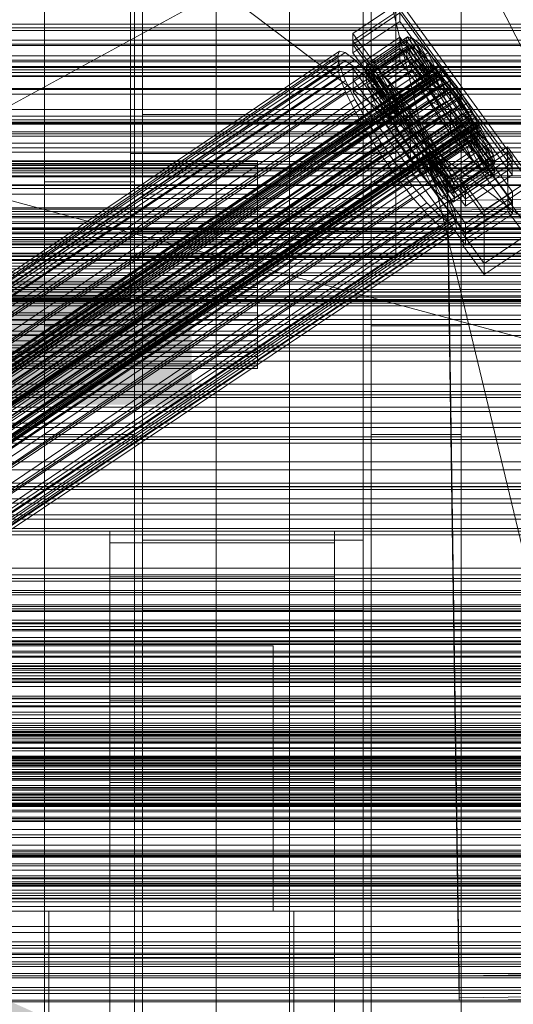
# Model space of a CAD drawing. Header units: millimetres. Extents: x -3490 to 61924, y -72580 to 6847.
# Tile 174 of 256: x 253 to 374, y -34623 to -34382. Entities that reach past the tile are written whole.
import ezdxf

# ---------------------------------------------------------------- set-up
doc = ezdxf.new("R2010")
doc.units = ezdxf.units.MM
for name, color, linetype, lineweight in [('COTAS_O', 1, 'Continuous', 0), ('COTAS_P', 1, 'Continuous', 0), ('frontal_briquetadora', 7, 'Continuous', 0), ('frontal_C01', 7, 'Continuous', 0), ('frontal_C02', 7, 'Continuous', 0), ('frontal_C03', 7, 'Continuous', 0), ('frontal_mezcladora', 7, 'Continuous', 0), ('frontal_secador', 7, 'Continuous', 0), ('frontal_tolva', 7, 'Continuous', 0), ('frontal_tolva-C01', 7, 'Continuous', 0)]:
    doc.layers.add(name, color=color, linetype=linetype, lineweight=lineweight)
doc.dimstyles.new('R19_100', dxfattribs={"dimtxt": 250, "dimasz": 150, "dimexe": 150, "dimexo": 80, "dimgap": 100, "dimtad": 1, "dimtih": 1, "dimtoh": 1, "dimdsep": 46, "dimcen": 0.09, "dimadec": 0, "dimazin": 0, "dimtfac": 1, "dimtdec": 4, "dimtofl": 0, "dimtmove": 0, "dimatfit": 3, "dimfxl": 1, "dimtolj": 1, "dimtzin": 0, "dimarcsym": 0})

# ---------------------------------------------------------------- blocks, each defined once
blk = doc.blocks.new('DIM_R29_52')
at = {"layer": 'COTAS_P'}
for p, q in [((-1750, -34600), (-1600, -34555)), ((2600, -34600), (2450, -34555)), ((-1750, -35500), (-1750, -34600)), ((-1750, -34600), (2600, -34600)), ((-1750, -34600), (-1600, -34645)), ((2600, -34600), (2450, -34645)), ((2600, -35500), (2600, -34600))]:
    blk.add_line(p, q, dxfattribs=at)
blk.add_text('4350 P', height=250, dxfattribs=at).set_placement((425, -34500))
blk = doc.blocks.new('DIM_R29_57')
at = {"layer": 'COTAS_O'}
for p, q in [((-1725, -33700), (-1575, -33655)), ((1725, -33700), (1575, -33655)), ((-1725, -34400), (-1725, -33700)), ((-1725, -33700), (1725, -33700)), ((-1725, -33700), (-1575, -33745)), ((1725, -33700), (1575, -33745)), ((1725, -34400), (1725, -33700))]:
    blk.add_line(p, q, dxfattribs=at)
blk.add_text('3450 O', height=250, dxfattribs=at).set_placement((0, -33600))
blk = doc.blocks.new('DIM_R29_58')
at = {"layer": 'COTAS_P'}
for p, q in [((-150, -32300), (550, -32300)), ((550, -32300), (505, -32450)), ((550, -34900), (550, -32300)), ((550, -32300), (595, -32450)), ((550, -34900), (505, -34750)), ((550, -34900), (595, -34750)), ((-150, -34900), (550, -34900))]:
    blk.add_line(p, q, dxfattribs=at)
blk.add_text('2600 P', height=250, rotation=90, dxfattribs=at).set_placement((450, -33600))
blk = doc.blocks.new('DIM_R29_61')
at = {"layer": 'COTAS_O'}
for p, q in [((-650, -34200), (-500, -34155)), ((650, -34200), (500, -34155)), ((-650, -34900), (-650, -34200)), ((-650, -34200), (650, -34200)), ((-650, -34200), (-500, -34245)), ((650, -34200), (500, -34245)), ((650, -34900), (650, -34200))]:
    blk.add_line(p, q, dxfattribs=at)
blk.add_text('1300 O', height=250, dxfattribs=at).set_placement((0, -34100))
blk = doc.blocks.new('DIM_R29_66')
at = {"layer": 'COTAS_P'}
for p, q in [((-305, -34680), (395, -34680)), ((395, -34680), (350, -34830)), ((395, -36000), (395, -34680)), ((395, -34680), (440, -34830)), ((395, -36000), (350, -35850)), ((395, -36000), (440, -35850)), ((-305, -36000), (395, -36000))]:
    blk.add_line(p, q, dxfattribs=at)
blk.add_text('1320 P', height=250, rotation=90, dxfattribs=at).set_placement((295, -35340))

msp = doc.modelspace()

# ---------------------------------------------------------------- linework, layer by layer
at = {"layer": 'frontal_briquetadora'}
for p, q in [((210, -33820), (416.55, -34680)), ((210, -34060), (430, -34496)), ((430, -34471), (210, -34305)), ((430, -34305), (222, -34418.333)), ((210, -34407), (452, -34407)), ((222, -34418.333), (418, -34418.333)), ((418, -34471), (222, -34418.333)), ((210, -34471), (430, -34471)), ((430, -34471), (222, -34471)), ((418, -34471), (222, -34471)), ((430, -34490), (210, -34490)), ((210, -34496), (430, -34496))]:
    msp.add_line(p, q, dxfattribs=at)
at = {"layer": 'frontal_C01'}
for p, q in [((334.501, -34385.173), (345.969, -34377.436)), ((345.969, -34377.436), (373.501, -34415.291)), ((345.981, -34380.133), (334.513, -34387.869)), ((373.513, -34417.987), (345.981, -34380.133)), ((334.513, -34387.869), (334.501, -34385.173)), ((362.033, -34423.027), (334.501, -34385.173)), ((334.539, -34393.8), (346.008, -34386.064)), ((338.005, -34392.621), (347.835, -34385.99)), ((339.088, -34392.883), (348.918, -34386.252)), ((346.008, -34386.064), (346.02, -34388.76)), ((346.008, -34386.064), (373.539, -34423.918)), ((347.835, -34385.99), (347.47, -34386.805)), ((348.918, -34386.252), (347.835, -34385.99)), ((347.835, -34385.99), (353.378, -34394.306)), ((350.645, -34387.572), (348.918, -34386.252)), ((348.918, -34386.252), (353.892, -34394.429)), ((334.513, -34387.869), (362.045, -34425.723)), ((346.02, -34388.76), (334.551, -34396.497)), ((337.64, -34393.437), (347.47, -34386.805)), ((338.017, -34395.273), (347.847, -34388.642)), ((340.816, -34394.203), (350.645, -34387.572)), ((373.551, -34426.615), (346.02, -34388.76)), ((347.47, -34386.805), (353.205, -34394.692)), ((347.47, -34386.805), (347.847, -34388.642)), ((347.847, -34388.642), (353.384, -34395.562)), ((347.847, -34388.642), (348.941, -34391.374)), ((352.899, -34389.861), (350.645, -34387.572)), ((350.645, -34387.572), (354.71, -34395.055)), ((146.383, -34514.934), (330.692, -34390.6)), ((146.872, -34513.845), (331.181, -34389.51)), ((148.32, -34514.194), (332.629, -34389.859)), ((331.181, -34389.51), (330.692, -34390.6)), ((330.692, -34390.6), (331.197, -34393.055)), ((332.629, -34389.859), (331.181, -34389.51)), ((334.938, -34391.624), (332.629, -34389.859)), ((343.069, -34396.492), (352.899, -34389.861)), ((355.525, -34392.963), (352.899, -34389.861)), ((352.899, -34389.861), (355.777, -34396.139)), ((141.045, -34537.815), (354.844, -34393.587)), ((141.218, -34537.429), (355.017, -34393.2)), ((141.731, -34537.552), (355.53, -34393.324)), ((146.887, -34517.389), (331.197, -34393.055)), ((150.629, -34515.959), (334.938, -34391.624)), ((331.197, -34393.055), (332.659, -34396.708)), ((337.95, -34394.685), (334.938, -34391.624)), ((337.64, -34393.437), (338.005, -34392.621)), ((343.376, -34401.323), (337.64, -34393.437)), ((338.017, -34395.273), (337.64, -34393.437)), ((343.549, -34400.937), (338.005, -34392.621)), ((338.005, -34392.621), (339.088, -34392.883)), ((344.062, -34401.061), (339.088, -34392.883)), ((339.088, -34392.883), (340.816, -34394.203)), ((339.111, -34398.005), (348.941, -34391.374)), ((345.695, -34399.594), (355.525, -34392.963)), ((348.941, -34391.374), (353.902, -34396.856)), ((348.941, -34391.374), (350.678, -34394.816)), ((355.017, -34393.2), (354.844, -34393.587)), ((354.844, -34393.587), (355.022, -34394.456)), ((355.53, -34393.324), (355.017, -34393.2)), ((358.345, -34396.667), (355.525, -34392.963)), ((355.525, -34392.963), (357.021, -34397.609)), ((356.348, -34393.95), (355.53, -34393.324)), ((141.224, -34538.685), (355.022, -34394.456)), ((141.742, -34539.979), (355.541, -34395.751)), ((142.549, -34538.178), (356.348, -34393.95)), ((143.617, -34539.262), (357.415, -34395.034)), ((153.641, -34519.019), (337.95, -34394.685)), ((334.551, -34396.497), (334.539, -34393.8)), ((362.071, -34431.655), (334.539, -34393.8)), ((341.461, -34398.832), (337.95, -34394.685)), ((343.554, -34402.193), (338.017, -34395.273)), ((339.111, -34398.005), (338.017, -34395.273)), ((344.88, -34401.686), (340.816, -34394.203)), ((340.816, -34394.203), (343.069, -34396.492)), ((340.848, -34401.448), (350.678, -34394.816)), ((353.205, -34394.692), (343.376, -34401.323)), ((353.378, -34394.306), (343.549, -34400.937)), ((353.384, -34395.562), (343.554, -34402.193)), ((353.892, -34394.429), (344.062, -34401.061)), ((354.71, -34395.055), (344.88, -34401.686)), ((350.678, -34394.816), (354.725, -34398.486)), ((350.678, -34394.816), (352.938, -34398.734)), ((353.205, -34394.692), (353.378, -34394.306)), ((353.384, -34395.562), (353.205, -34394.692)), ((353.378, -34394.306), (353.892, -34394.429)), ((353.902, -34396.856), (353.384, -34395.562)), ((353.892, -34394.429), (354.71, -34395.055)), ((354.71, -34395.055), (355.777, -34396.139)), ((355.022, -34394.456), (355.541, -34395.751)), ((355.541, -34395.751), (356.363, -34397.381)), ((357.415, -34395.034), (356.348, -34393.95)), ((358.659, -34396.503), (357.415, -34395.034)), ((142.565, -34541.61), (356.363, -34397.381)), ((144.861, -34540.732), (358.659, -34396.503)), ((359.995, -34398.258), (146.196, -34542.486)), ((148.35, -34521.042), (332.659, -34396.708)), ((332.659, -34396.708), (334.981, -34401.309)), ((334.551, -34396.497), (362.083, -34434.351)), ((344.073, -34403.487), (339.111, -34398.005)), ((340.848, -34401.448), (339.111, -34398.005)), ((345.947, -34402.77), (343.069, -34396.492)), ((343.069, -34396.492), (345.695, -34399.594)), ((353.902, -34396.856), (344.073, -34403.487)), ((355.777, -34396.139), (345.947, -34402.77)), ((357.021, -34397.609), (347.191, -34404.24)), ((358.345, -34396.667), (348.515, -34403.298)), ((354.725, -34398.486), (353.902, -34396.856)), ((355.777, -34396.139), (357.021, -34397.609)), ((356.363, -34397.381), (357.434, -34399.237)), ((357.021, -34397.609), (358.357, -34399.363)), ((358.357, -34399.363), (358.345, -34396.667)), ((361.166, -34400.719), (358.345, -34396.667)), ((359.995, -34398.258), (358.659, -34396.503)), ((361.332, -34400.177), (359.995, -34398.258)), ((143.635, -34543.465), (357.434, -34399.237)), ((147.533, -34544.406), (361.332, -34400.177)), ((157.152, -34523.166), (341.461, -34398.832)), ((345.231, -34403.783), (341.461, -34398.832)), ((343.108, -34405.365), (352.938, -34398.734)), ((354.725, -34398.486), (344.895, -34405.118)), ((347.191, -34404.24), (345.695, -34399.594)), ((345.695, -34399.594), (348.515, -34403.298)), ((355.796, -34400.342), (345.966, -34406.973)), ((348.527, -34405.994), (358.357, -34399.363)), ((351.336, -34407.351), (361.166, -34400.719)), ((352.938, -34398.734), (355.796, -34400.342)), ((352.938, -34398.734), (355.569, -34402.859)), ((355.796, -34400.342), (354.725, -34398.486)), ((357.042, -34402.296), (355.796, -34400.342)), ((357.434, -34399.237), (358.68, -34401.191)), ((358.357, -34399.363), (359.693, -34401.283)), ((361.166, -34400.719), (359.693, -34401.283)), ((363.797, -34404.845), (361.166, -34400.719)), ((362.578, -34402.132), (361.332, -34400.177)), ((144.881, -34545.419), (358.68, -34401.191)), ((146.218, -34547.339), (360.017, -34403.111)), ((148.779, -34546.36), (362.578, -34402.132)), ((150.672, -34525.644), (334.981, -34401.309)), ((334.981, -34401.309), (338.003, -34406.546)), ((344.895, -34405.118), (340.848, -34401.448)), ((343.108, -34405.365), (340.848, -34401.448)), ((343.549, -34400.937), (343.376, -34401.323)), ((343.376, -34401.323), (343.554, -34402.193)), ((344.062, -34401.061), (343.549, -34400.937)), ((343.554, -34402.193), (344.073, -34403.487)), ((344.88, -34401.686), (344.062, -34401.061)), ((345.947, -34402.77), (344.88, -34401.686)), ((345.739, -34409.491), (355.569, -34402.859)), ((347.191, -34404.24), (345.947, -34402.77)), ((357.042, -34402.296), (347.212, -34408.927)), ((348.515, -34403.298), (348.527, -34405.994)), ((348.515, -34403.298), (351.336, -34407.351)), ((359.693, -34401.283), (349.863, -34407.914)), ((360.939, -34403.237), (351.109, -34409.868)), ((355.569, -34402.859), (357.042, -34402.296)), ((355.569, -34402.859), (358.39, -34406.912)), ((358.378, -34404.216), (357.042, -34402.296)), ((358.68, -34401.191), (360.017, -34403.111)), ((359.693, -34401.283), (360.939, -34403.237)), ((360.017, -34403.111), (361.352, -34404.865)), ((363.797, -34404.845), (360.939, -34403.237)), ((360.939, -34403.237), (362.01, -34405.092)), ((363.648, -34403.987), (362.578, -34402.132)), ((147.554, -34549.093), (361.352, -34404.865)), ((149.85, -34548.216), (363.648, -34403.987)), ((150.672, -34549.846), (364.471, -34405.618)), ((345.231, -34403.783), (160.922, -34528.118)), ((345.966, -34406.973), (343.108, -34405.365)), ((345.739, -34409.491), (343.108, -34405.365)), ((344.073, -34403.487), (344.895, -34405.118)), ((344.895, -34405.118), (345.966, -34406.973)), ((349.002, -34409.201), (345.231, -34403.783)), ((348.527, -34405.994), (347.191, -34404.24)), ((358.378, -34404.216), (348.548, -34410.847)), ((362.01, -34405.092), (352.18, -34411.724)), ((353.967, -34411.476), (363.797, -34404.845)), ((358.39, -34406.912), (358.378, -34404.216)), ((359.714, -34405.97), (358.378, -34404.216)), ((361.352, -34404.865), (362.596, -34406.335)), ((366.057, -34408.762), (362.01, -34405.092)), ((362.01, -34405.092), (362.833, -34406.723)), ((364.471, -34405.618), (363.648, -34403.987)), ((366.057, -34408.762), (363.797, -34404.845)), ((364.989, -34406.912), (364.471, -34405.618)), ((148.798, -34550.563), (362.596, -34406.335)), ((149.865, -34551.647), (363.664, -34407.419)), ((150.683, -34552.273), (364.482, -34408.044)), ((151.191, -34551.14), (364.989, -34406.912)), ((151.369, -34552.01), (365.168, -34407.782)), ((153.694, -34530.881), (338.003, -34406.546)), ((338.003, -34406.546), (341.52, -34412.061)), ((345.966, -34406.973), (347.212, -34408.927)), ((349.863, -34407.914), (348.527, -34405.994)), ((348.56, -34413.543), (358.39, -34406.912)), ((349.863, -34407.914), (351.336, -34407.351)), ((351.109, -34409.868), (349.863, -34407.914)), ((359.714, -34405.97), (349.884, -34412.602)), ((360.958, -34407.44), (351.128, -34414.071)), ((351.336, -34407.351), (353.967, -34411.476)), ((362.833, -34406.723), (353.003, -34413.354)), ((363.351, -34408.017), (353.521, -34414.648)), ((358.39, -34406.912), (361.21, -34410.616)), ((361.21, -34410.616), (359.714, -34405.97)), ((360.958, -34407.44), (359.714, -34405.97)), ((363.836, -34413.718), (360.958, -34407.44)), ((362.025, -34408.524), (360.958, -34407.44)), ((362.596, -34406.335), (363.664, -34407.419)), ((367.794, -34412.205), (362.833, -34406.723)), ((362.833, -34406.723), (363.351, -34408.017)), ((368.888, -34414.937), (363.351, -34408.017)), ((363.351, -34408.017), (363.53, -34408.887)), ((363.664, -34407.419), (364.482, -34408.044)), ((364.482, -34408.044), (364.995, -34408.168)), ((365.168, -34407.782), (364.989, -34406.912)), ((364.995, -34408.168), (365.168, -34407.782)), ((151.196, -34552.396), (364.995, -34408.168)), ((164.693, -34533.535), (349.002, -34409.201)), ((347.212, -34408.927), (345.739, -34409.491)), ((348.56, -34413.543), (345.739, -34409.491)), ((347.212, -34408.927), (348.548, -34410.847)), ((352.519, -34414.716), (349.002, -34409.201)), ((352.18, -34411.724), (351.109, -34409.868)), ((351.109, -34409.868), (353.967, -34411.476)), ((362.025, -34408.524), (352.196, -34415.155)), ((362.843, -34409.149), (353.014, -34415.781)), ((363.357, -34409.273), (353.527, -34415.905)), ((363.53, -34408.887), (353.7, -34415.518)), ((356.228, -34415.394), (366.057, -34408.762)), ((366.09, -34416.007), (362.025, -34408.524)), ((362.843, -34409.149), (362.025, -34408.524)), ((367.817, -34417.327), (362.843, -34409.149)), ((363.357, -34409.273), (362.843, -34409.149)), ((363.53, -34408.887), (363.357, -34409.273)), ((368.9, -34417.589), (363.357, -34409.273)), ((369.265, -34416.773), (363.53, -34408.887)), ((367.794, -34412.205), (366.057, -34408.762)), ((157.211, -34536.396), (341.52, -34412.061)), ((341.52, -34412.061), (345.291, -34417.479)), ((348.548, -34410.847), (348.56, -34413.543)), ((348.548, -34410.847), (349.884, -34412.602)), ((349.884, -34412.602), (351.38, -34417.247)), ((349.884, -34412.602), (351.128, -34414.071)), ((351.38, -34417.247), (361.21, -34410.616)), ((353.003, -34413.354), (352.18, -34411.724)), ((352.18, -34411.724), (356.228, -34415.394)), ((353.967, -34411.476), (356.228, -34415.394)), ((357.964, -34418.836), (367.794, -34412.205)), ((360.882, -34420.641), (372.35, -34412.905)), ((361.21, -34410.616), (363.836, -34413.718)), ((368.888, -34414.937), (367.794, -34412.205)), ((372.35, -34412.905), (372.408, -34425.846)), ((372.35, -34412.905), (378.086, -34420.791)), ((168.21, -34539.051), (352.519, -34414.716)), ((351.38, -34417.247), (348.56, -34413.543)), ((351.128, -34414.071), (354.006, -34420.349)), ((351.128, -34414.071), (352.196, -34415.155)), ((352.196, -34415.155), (356.26, -34422.638)), ((352.196, -34415.155), (353.014, -34415.781)), ((355.541, -34419.953), (352.519, -34414.716)), ((353.521, -34414.648), (353.003, -34413.354)), ((353.003, -34413.354), (357.964, -34418.836)), ((353.7, -34415.518), (353.521, -34414.648)), ((353.521, -34414.648), (359.058, -34421.568)), ((354.006, -34420.349), (363.836, -34413.718)), ((359.058, -34421.568), (368.888, -34414.937)), ((373.501, -34415.291), (362.033, -34423.027)), ((363.836, -34413.718), (366.09, -34416.007)), ((369.265, -34416.773), (368.888, -34414.937)), ((373.513, -34417.987), (373.501, -34415.291)), ((160.982, -34541.814), (345.291, -34417.479)), ((345.291, -34417.479), (349.061, -34422.43)), ((354.006, -34420.349), (351.38, -34417.247)), ((353.014, -34415.781), (357.987, -34423.959)), ((353.014, -34415.781), (353.527, -34415.905)), ((353.527, -34415.905), (353.7, -34415.518)), ((353.527, -34415.905), (359.07, -34424.22)), ((353.7, -34415.518), (359.436, -34423.405)), ((356.228, -34415.394), (357.964, -34418.836)), ((356.26, -34422.638), (366.09, -34416.007)), ((357.987, -34423.959), (367.817, -34417.327)), ((359.07, -34424.22), (368.9, -34417.589)), ((359.436, -34423.405), (369.265, -34416.773)), ((366.09, -34416.007), (367.817, -34417.327)), ((367.817, -34417.327), (368.9, -34417.589)), ((368.9, -34417.589), (369.265, -34416.773)), ((171.232, -34544.288), (355.541, -34419.953)), ((357.863, -34424.555), (355.541, -34419.953)), ((357.964, -34418.836), (359.058, -34421.568)), ((362.045, -34425.723), (373.513, -34417.987)), ((164.752, -34546.765), (349.061, -34422.43)), ((349.061, -34422.43), (352.572, -34426.577)), ((356.26, -34422.638), (354.006, -34420.349)), ((357.646, -34420.67), (375.644, -34420.425)), ((357.646, -34426.063), (357.646, -34420.67)), ((360.514, -34615.781), (357.646, -34420.67)), ((359.058, -34421.568), (359.436, -34423.405)), ((360.939, -34433.583), (360.882, -34420.641)), ((366.618, -34428.527), (360.882, -34420.641)), ((378.086, -34420.791), (366.618, -34428.527)), ((173.554, -34548.889), (357.863, -34424.555)), ((357.987, -34423.959), (356.26, -34422.638)), ((359.326, -34428.207), (357.863, -34424.555)), ((359.07, -34424.22), (357.987, -34423.959)), ((359.436, -34423.405), (359.07, -34424.22)), ((362.033, -34423.027), (362.045, -34425.723)), ((373.539, -34423.918), (362.071, -34431.655)), ((373.551, -34426.615), (373.539, -34423.918)), ((168.263, -34550.912), (352.572, -34426.577)), ((352.572, -34426.577), (355.584, -34429.638)), ((375.644, -34425.817), (357.646, -34426.063)), ((360.514, -34621.173), (357.646, -34426.063)), ((372.408, -34425.846), (360.939, -34433.583)), ((362.083, -34434.351), (373.551, -34426.615)), ((378.143, -34433.733), (372.408, -34425.846)), ((171.275, -34553.972), (355.584, -34429.638)), ((175.016, -34552.542), (359.326, -34428.207)), ((355.584, -34429.638), (357.893, -34431.403)), ((359.83, -34430.662), (359.326, -34428.207)), ((366.618, -34428.527), (366.675, -34441.469)), ((173.584, -34555.737), (357.893, -34431.403)), ((175.032, -34556.087), (359.341, -34431.752)), ((175.521, -34554.997), (359.83, -34430.662)), ((357.893, -34431.403), (359.341, -34431.752)), ((359.341, -34431.752), (359.83, -34430.662)), ((362.071, -34431.655), (362.083, -34434.351)), ((360.939, -34433.583), (366.675, -34441.469)), ((366.675, -34441.469), (378.143, -34433.733)), ((430, -34531.343), (-430, -34531.343)), ((430, -34536.343), (-430, -34536.343)), ((430, -34586.343), (-430, -34586.343)), ((430, -34591.343), (-430, -34591.343)), ((-425, -34610.606), (425, -34610.606)), ((378.512, -34615.535), (360.514, -34615.781)), ((360.514, -34615.781), (360.514, -34621.173)), ((425, -34622.162), (-425, -34622.162)), ((360.514, -34621.173), (378.512, -34620.928))]:
    msp.add_line(p, q, dxfattribs=at)
at = {"layer": 'frontal_C02'}
for p, q in [((334.501, -34386.941), (345.969, -34379.272)), ((345.969, -34379.272), (345.981, -34382.252)), ((345.969, -34379.272), (373.501, -34416.794)), ((345.981, -34382.252), (334.513, -34389.921)), ((373.513, -34419.775), (345.981, -34382.252)), ((334.513, -34389.921), (334.501, -34386.941)), ((362.033, -34424.463), (334.501, -34386.941)), ((334.539, -34396.478), (346.008, -34388.809)), ((338.005, -34394.819), (347.835, -34388.246)), ((339.088, -34394.937), (348.918, -34388.364)), ((346.008, -34388.809), (346.02, -34391.79)), ((346.008, -34388.809), (373.539, -34426.332)), ((347.835, -34388.246), (347.47, -34389.205)), ((348.918, -34388.364), (347.835, -34388.246)), ((347.835, -34388.246), (353.378, -34396.568)), ((350.645, -34389.551), (348.918, -34388.364)), ((348.918, -34388.364), (353.892, -34396.624)), ((334.513, -34389.921), (362.045, -34427.444)), ((337.64, -34395.779), (347.47, -34389.205)), ((338.017, -34397.751), (347.847, -34391.177)), ((340.816, -34396.125), (350.645, -34389.551)), ((347.47, -34389.205), (353.205, -34397.023)), ((347.47, -34389.205), (347.847, -34391.177)), ((347.847, -34391.177), (353.384, -34397.957)), ((347.847, -34391.177), (348.941, -34394.027)), ((352.899, -34391.727), (350.645, -34389.551)), ((350.645, -34389.551), (354.71, -34397.186)), ((146.383, -34516.222), (330.692, -34392.967)), ((146.872, -34514.939), (331.181, -34391.684)), ((148.32, -34515.097), (332.629, -34391.842)), ((150.629, -34516.684), (334.938, -34393.43)), ((331.181, -34391.684), (330.692, -34392.967)), ((330.692, -34392.967), (331.197, -34395.603)), ((332.629, -34391.842), (331.181, -34391.684)), ((334.938, -34393.43), (332.629, -34391.842)), ((346.02, -34391.79), (334.551, -34399.459)), ((337.95, -34396.339), (334.938, -34393.43)), ((343.069, -34398.301), (352.899, -34391.727)), ((373.551, -34429.312), (346.02, -34391.79)), ((355.525, -34394.744), (352.899, -34391.727)), ((352.899, -34391.727), (355.777, -34398.217)), ((141.045, -34538.902), (354.844, -34395.927)), ((141.218, -34538.448), (355.017, -34395.472)), ((141.731, -34538.504), (355.53, -34395.528)), ((146.887, -34518.858), (331.197, -34395.603)), ((331.197, -34395.603), (332.659, -34399.413)), ((337.64, -34395.779), (338.005, -34394.819)), ((343.376, -34403.596), (337.64, -34395.779)), ((338.017, -34397.751), (337.64, -34395.779)), ((343.549, -34403.142), (338.005, -34394.819)), ((338.005, -34394.819), (339.088, -34394.937)), ((344.062, -34403.197), (339.088, -34394.937)), ((339.088, -34394.937), (340.816, -34396.125)), ((339.111, -34400.6), (348.941, -34394.027)), ((345.695, -34401.317), (355.525, -34394.744)), ((348.941, -34394.027), (353.902, -34399.306)), ((348.941, -34394.027), (350.678, -34397.56)), ((355.017, -34395.472), (354.844, -34395.927)), ((354.844, -34395.927), (355.022, -34396.861)), ((355.53, -34395.528), (355.017, -34395.472)), ((358.345, -34398.395), (355.525, -34394.744)), ((355.525, -34394.744), (357.021, -34399.646)), ((356.348, -34396.091), (355.53, -34395.528)), ((141.224, -34539.836), (355.022, -34396.861)), ((141.742, -34541.186), (355.541, -34398.211)), ((142.549, -34539.066), (356.348, -34396.091)), ((143.617, -34540.097), (357.415, -34397.122)), ((153.641, -34519.593), (337.95, -34396.339)), ((334.551, -34399.459), (334.539, -34396.478)), ((362.071, -34434.001), (334.539, -34396.478)), ((341.461, -34400.371), (337.95, -34396.339)), ((343.554, -34404.53), (338.017, -34397.751)), ((339.111, -34400.6), (338.017, -34397.751)), ((344.88, -34403.76), (340.816, -34396.125)), ((340.816, -34396.125), (343.069, -34398.301)), ((340.848, -34404.133), (350.678, -34397.56)), ((345.947, -34404.791), (343.069, -34398.301)), ((343.069, -34398.301), (345.695, -34401.317)), ((353.205, -34397.023), (343.376, -34403.596)), ((353.378, -34396.568), (343.549, -34403.142)), ((353.384, -34397.957), (343.554, -34404.53)), ((353.892, -34396.624), (344.062, -34403.197)), ((354.71, -34397.186), (344.88, -34403.76)), ((355.777, -34398.217), (345.947, -34404.791)), ((358.345, -34398.395), (348.515, -34404.969)), ((350.678, -34397.56), (354.725, -34400.98)), ((350.678, -34397.56), (352.938, -34401.536)), ((353.205, -34397.023), (353.378, -34396.568)), ((353.384, -34397.957), (353.205, -34397.023)), ((353.378, -34396.568), (353.892, -34396.624)), ((353.902, -34399.306), (353.384, -34397.957)), ((353.892, -34396.624), (354.71, -34397.186)), ((354.71, -34397.186), (355.777, -34398.217)), ((355.022, -34396.861), (355.541, -34398.211)), ((355.541, -34398.211), (356.363, -34399.884)), ((355.777, -34398.217), (357.021, -34399.646)), ((357.415, -34397.122), (356.348, -34396.091)), ((358.659, -34398.55), (357.415, -34397.122)), ((358.357, -34401.376), (358.345, -34398.395)), ((361.166, -34402.432), (358.345, -34398.395)), ((142.565, -34542.86), (356.363, -34399.884)), ((144.861, -34541.526), (358.659, -34398.55)), ((359.995, -34400.28), (146.196, -34543.255)), ((148.35, -34522.667), (332.659, -34399.413)), ((157.152, -34523.626), (341.461, -34400.371)), ((332.659, -34399.413), (334.981, -34404.136)), ((334.551, -34399.459), (362.083, -34436.981)), ((344.073, -34405.88), (339.111, -34400.6)), ((340.848, -34404.133), (339.111, -34400.6)), ((345.231, -34405.252), (341.461, -34400.371)), ((353.902, -34399.306), (344.073, -34405.88)), ((357.021, -34399.646), (347.191, -34406.22)), ((354.725, -34400.98), (353.902, -34399.306)), ((356.363, -34399.884), (357.434, -34401.768)), ((357.021, -34399.646), (358.357, -34401.376)), ((359.995, -34400.28), (358.659, -34398.55)), ((361.332, -34402.192), (359.995, -34400.28)), ((143.635, -34544.743), (357.434, -34401.768)), ((147.533, -34545.168), (361.332, -34402.192)), ((343.108, -34408.11), (352.938, -34401.536)), ((343.549, -34403.142), (343.376, -34403.596)), ((344.062, -34403.197), (343.549, -34403.142)), ((344.88, -34403.76), (344.062, -34403.197)), ((354.725, -34400.98), (344.895, -34407.554)), ((347.191, -34406.22), (345.695, -34401.317)), ((345.695, -34401.317), (348.515, -34404.969)), ((355.796, -34402.863), (345.966, -34409.437)), ((348.527, -34407.949), (358.357, -34401.376)), ((359.693, -34403.288), (349.863, -34409.861)), ((351.336, -34409.006), (361.166, -34402.432)), ((352.938, -34401.536), (355.796, -34402.863)), ((352.938, -34401.536), (355.569, -34405.684)), ((355.796, -34402.863), (354.725, -34400.98)), ((357.042, -34404.828), (355.796, -34402.863)), ((357.434, -34401.768), (358.68, -34403.733)), ((358.357, -34401.376), (359.693, -34403.288)), ((361.166, -34402.432), (359.693, -34403.288)), ((359.693, -34403.288), (360.939, -34405.253)), ((363.797, -34406.58), (361.166, -34402.432)), ((362.578, -34404.157), (361.332, -34402.192)), ((144.881, -34546.708), (358.68, -34403.733)), ((146.218, -34548.62), (360.017, -34405.645)), ((148.779, -34547.132), (362.578, -34404.157)), ((150.672, -34527.39), (334.981, -34404.136)), ((345.231, -34405.252), (160.922, -34528.507)), ((334.981, -34404.136), (338.003, -34409.451)), ((344.895, -34407.554), (340.848, -34404.133)), ((343.108, -34408.11), (340.848, -34404.133)), ((343.376, -34403.596), (343.554, -34404.53)), ((343.554, -34404.53), (344.073, -34405.88)), ((345.947, -34404.791), (344.88, -34403.76)), ((349.002, -34410.649), (345.231, -34405.252)), ((345.739, -34412.257), (355.569, -34405.684)), ((347.191, -34406.22), (345.947, -34404.791)), ((357.042, -34404.828), (347.212, -34411.402)), ((348.515, -34404.969), (348.527, -34407.949)), ((348.515, -34404.969), (351.336, -34409.006)), ((360.939, -34405.253), (351.109, -34411.826)), ((355.569, -34405.684), (357.042, -34404.828)), ((355.569, -34405.684), (358.39, -34409.721)), ((358.378, -34406.74), (357.042, -34404.828)), ((358.68, -34403.733), (360.017, -34405.645)), ((360.017, -34405.645), (361.352, -34407.374)), ((363.797, -34406.58), (360.939, -34405.253)), ((360.939, -34405.253), (362.01, -34407.136)), ((363.648, -34406.04), (362.578, -34404.157)), ((147.554, -34550.35), (361.352, -34407.374)), ((149.85, -34549.016), (363.648, -34406.04)), ((150.672, -34550.689), (364.471, -34407.714)), ((345.966, -34409.437), (343.108, -34408.11)), ((345.739, -34412.257), (343.108, -34408.11)), ((344.073, -34405.88), (344.895, -34407.554)), ((344.895, -34407.554), (345.966, -34409.437)), ((348.527, -34407.949), (347.191, -34406.22)), ((349.863, -34409.861), (348.527, -34407.949)), ((358.378, -34406.74), (348.548, -34413.314)), ((362.01, -34407.136), (352.18, -34413.71)), ((353.967, -34413.154), (363.797, -34406.58)), ((358.39, -34409.721), (358.378, -34406.74)), ((359.714, -34408.47), (358.378, -34406.74)), ((361.352, -34407.374), (362.596, -34408.803)), ((366.057, -34410.556), (362.01, -34407.136)), ((362.01, -34407.136), (362.833, -34408.81)), ((364.471, -34407.714), (363.648, -34406.04)), ((366.057, -34410.556), (363.797, -34406.58)), ((364.989, -34409.064), (364.471, -34407.714)), ((148.798, -34551.779), (362.596, -34408.803)), ((149.865, -34552.809), (363.664, -34409.834)), ((150.683, -34553.372), (364.482, -34410.397)), ((151.191, -34552.039), (364.989, -34409.064)), ((151.196, -34553.428), (364.995, -34410.452)), ((151.369, -34552.973), (365.168, -34409.998)), ((153.694, -34532.706), (338.003, -34409.451)), ((338.003, -34409.451), (341.52, -34414.996)), ((345.966, -34409.437), (347.212, -34411.402)), ((348.56, -34416.295), (358.39, -34409.721)), ((349.863, -34409.861), (351.336, -34409.006)), ((351.109, -34411.826), (349.863, -34409.861)), ((359.714, -34408.47), (349.884, -34415.044)), ((360.958, -34409.899), (351.128, -34416.472)), ((351.336, -34409.006), (353.967, -34413.154)), ((362.833, -34408.81), (353.003, -34415.383)), ((363.351, -34410.159), (353.521, -34416.733)), ((358.39, -34409.721), (361.21, -34413.372)), ((361.21, -34413.372), (359.714, -34408.47)), ((360.958, -34409.899), (359.714, -34408.47)), ((363.836, -34416.389), (360.958, -34409.899)), ((362.025, -34410.93), (360.958, -34409.899)), ((362.596, -34408.803), (363.664, -34409.834)), ((367.794, -34414.089), (362.833, -34408.81)), ((362.833, -34408.81), (363.351, -34410.159)), ((368.888, -34416.939), (363.351, -34410.159)), ((363.351, -34410.159), (363.53, -34411.093)), ((363.664, -34409.834), (364.482, -34410.397)), ((364.482, -34410.397), (364.995, -34410.452)), ((365.168, -34409.998), (364.989, -34409.064)), ((364.995, -34410.452), (365.168, -34409.998)), ((164.693, -34533.904), (349.002, -34410.649)), ((347.212, -34411.402), (345.739, -34412.257)), ((348.56, -34416.295), (345.739, -34412.257)), ((347.212, -34411.402), (348.548, -34413.314)), ((352.519, -34416.194), (349.002, -34410.649)), ((352.18, -34413.71), (351.109, -34411.826)), ((351.109, -34411.826), (353.967, -34413.154)), ((362.025, -34410.93), (352.196, -34417.503)), ((362.843, -34411.492), (353.014, -34418.066)), ((363.357, -34411.548), (353.527, -34418.122)), ((363.53, -34411.093), (353.7, -34417.667)), ((356.228, -34417.13), (366.057, -34410.556)), ((366.09, -34418.565), (362.025, -34410.93)), ((362.843, -34411.492), (362.025, -34410.93)), ((367.817, -34419.752), (362.843, -34411.492)), ((363.357, -34411.548), (362.843, -34411.492)), ((363.53, -34411.093), (363.357, -34411.548)), ((368.9, -34419.87), (363.357, -34411.548)), ((369.265, -34418.911), (363.53, -34411.093)), ((367.794, -34414.089), (366.057, -34410.556)), ((157.211, -34538.251), (341.52, -34414.996)), ((341.52, -34414.996), (345.291, -34420.393)), ((348.548, -34413.314), (348.56, -34416.295)), ((348.548, -34413.314), (349.884, -34415.044)), ((349.884, -34415.044), (351.38, -34419.946)), ((349.884, -34415.044), (351.128, -34416.472)), ((351.38, -34419.946), (361.21, -34413.372)), ((353.003, -34415.383), (352.18, -34413.71)), ((352.18, -34413.71), (356.228, -34417.13)), ((353.967, -34413.154), (356.228, -34417.13)), ((357.964, -34420.663), (367.794, -34414.089)), ((360.882, -34422.006), (372.35, -34414.336)), ((361.21, -34413.372), (363.836, -34416.389)), ((368.888, -34416.939), (367.794, -34414.089)), ((372.35, -34414.336), (372.408, -34428.643)), ((372.35, -34414.336), (378.086, -34422.154)), ((-311.15, -34416.368), (311.15, -34416.368)), ((-311.15, -34416.964), (311.15, -34416.964)), ((-311.15, -34417.501), (311.15, -34417.501)), ((168.21, -34539.449), (352.519, -34416.194)), ((311.15, -34416.964), (311.15, -34416.368)), ((311.15, -34416.368), (311.15, -34417.501)), ((311.15, -34419.249), (311.15, -34416.964)), ((311.15, -34417.501), (311.15, -34420.287)), ((351.38, -34419.946), (348.56, -34416.295)), ((351.128, -34416.472), (354.006, -34422.962)), ((351.128, -34416.472), (352.196, -34417.503)), ((352.196, -34417.503), (356.26, -34425.138)), ((352.196, -34417.503), (353.014, -34418.066)), ((355.541, -34421.51), (352.519, -34416.194)), ((353.521, -34416.733), (353.003, -34415.383)), ((353.003, -34415.383), (357.964, -34420.663)), ((353.7, -34417.667), (353.521, -34416.733)), ((353.521, -34416.733), (359.058, -34423.512)), ((353.527, -34418.122), (353.7, -34417.667)), ((353.7, -34417.667), (359.436, -34425.484)), ((354.006, -34422.962), (363.836, -34416.389)), ((356.228, -34417.13), (357.964, -34420.663)), ((359.058, -34423.512), (368.888, -34416.939)), ((373.501, -34416.794), (362.033, -34424.463)), ((363.836, -34416.389), (366.09, -34418.565)), ((369.265, -34418.911), (368.888, -34416.939)), ((373.513, -34419.775), (373.501, -34416.794)), ((-311.15, -34419.249), (311.15, -34419.249)), ((311.15, -34423.068), (311.15, -34419.249)), ((354.006, -34422.962), (351.38, -34419.946)), ((353.014, -34418.066), (357.987, -34426.326)), ((353.014, -34418.066), (353.527, -34418.122)), ((353.527, -34418.122), (359.07, -34426.444)), ((356.26, -34425.138), (366.09, -34418.565)), ((357.987, -34426.326), (367.817, -34419.752)), ((359.07, -34426.444), (368.9, -34419.87)), ((359.436, -34425.484), (369.265, -34418.911)), ((362.045, -34427.444), (373.513, -34419.775)), ((366.09, -34418.565), (367.817, -34419.752)), ((367.817, -34419.752), (368.9, -34419.87)), ((368.9, -34419.87), (369.265, -34418.911)), ((-311.15, -34420.287), (311.15, -34420.287)), ((160.982, -34543.648), (345.291, -34420.393)), ((171.232, -34544.764), (355.541, -34421.51)), ((311.15, -34420.287), (311.15, -34424.535)), ((345.291, -34420.393), (349.061, -34425.274)), ((357.863, -34426.233), (355.541, -34421.51)), ((357.646, -34422.465), (375.644, -34422.222)), ((357.646, -34428.427), (357.646, -34422.465)), ((360.514, -34615.87), (357.646, -34422.465)), ((357.964, -34420.663), (359.058, -34423.512)), ((360.939, -34436.312), (360.882, -34422.006)), ((366.618, -34429.823), (360.882, -34422.006)), ((378.086, -34422.154), (366.618, -34429.823)), ((-311.15, -34423.068), (311.15, -34423.068)), ((-311.15, -34424.535), (311.15, -34424.535)), ((311.15, -34428.159), (311.15, -34423.068)), ((311.15, -34424.535), (311.15, -34429.956)), ((356.26, -34425.138), (354.006, -34422.962)), ((359.058, -34423.512), (359.436, -34425.484)), ((362.033, -34424.463), (362.045, -34427.444)), ((164.752, -34548.529), (349.061, -34425.274)), ((173.554, -34549.488), (357.863, -34426.233)), ((349.061, -34425.274), (352.572, -34429.307)), ((357.987, -34426.326), (356.26, -34425.138)), ((359.326, -34430.042), (357.863, -34426.233)), ((359.07, -34426.444), (357.987, -34426.326)), ((359.436, -34425.484), (359.07, -34426.444)), ((373.539, -34426.332), (362.071, -34434.001)), ((373.551, -34429.312), (373.539, -34426.332)), ((-311.15, -34428.159), (311.15, -34428.159)), ((168.263, -34552.561), (352.572, -34429.307)), ((311.15, -34434.176), (311.15, -34428.159)), ((352.572, -34429.307), (355.584, -34432.216)), ((375.644, -34428.183), (357.646, -34428.427)), ((360.514, -34621.831), (357.646, -34428.427)), ((372.408, -34428.643), (360.939, -34436.312)), ((362.083, -34436.981), (373.551, -34429.312)), ((378.143, -34436.46), (372.408, -34428.643)), ((-311.15, -34429.956), (311.15, -34429.956)), ((171.275, -34555.471), (355.584, -34432.216)), ((175.016, -34553.297), (359.326, -34430.042)), ((311.15, -34429.956), (311.15, -34436.18)), ((355.584, -34432.216), (357.893, -34433.803)), ((359.83, -34432.678), (359.326, -34430.042)), ((366.618, -34429.823), (366.675, -34444.129)), ((-440, -34432.754), (440, -34432.754)), ((-440, -34432.965), (440, -34432.965)), ((-440, -34433.156), (440, -34433.156)), ((-440, -34433.775), (440, -34433.775)), ((-440, -34434.143), (440, -34434.143)), ((311.15, -34434.176), (-311.15, -34434.176)), ((173.584, -34557.058), (357.893, -34433.803)), ((175.032, -34557.216), (359.341, -34433.961)), ((175.521, -34555.933), (359.83, -34432.678)), ((311.15, -34440.709), (311.15, -34434.176)), ((357.893, -34433.803), (359.341, -34433.961)), ((359.341, -34433.961), (359.83, -34432.678)), ((362.071, -34434.001), (362.083, -34436.981)), ((-440, -34435.128), (440, -34435.128)), ((-440, -34435.648), (440, -34435.648)), ((-440, -34436.932), (440, -34436.932)), ((-311.15, -34436.18), (311.15, -34436.18)), ((311.15, -34436.18), (311.15, -34442.784)), ((360.939, -34436.312), (366.675, -34444.129)), ((366.675, -34444.129), (378.143, -34436.46)), ((-440, -34437.569), (440, -34437.569)), ((440, -34439.064), (-440, -34439.064)), ((-440, -34439.774), (440, -34439.774)), ((-440, -34441.379), (440, -34441.379)), ((-311.15, -34440.709), (311.15, -34440.709)), ((311.15, -34447.313), (311.15, -34440.709)), ((-440, -34442.114), (440, -34442.114)), ((-440, -34443.719), (440, -34443.719)), ((-311.15, -34442.784), (311.15, -34442.784)), ((311.15, -34442.784), (311.15, -34449.317)), ((-440, -34444.429), (440, -34444.429)), ((-440, -34445.925), (440, -34445.925)), ((-440, -34446.561), (440, -34446.561)), ((-440, -34447.845), (440, -34447.845)), ((-440, -34448.365), (440, -34448.365)), ((-311.15, -34447.313), (311.15, -34447.313)), ((311.15, -34453.538), (311.15, -34447.313)), ((-440, -34449.351), (440, -34449.351)), ((-440, -34449.718), (440, -34449.718)), ((-440, -34450.338), (440, -34450.338)), ((-440, -34450.528), (440, -34450.528)), ((-440, -34450.739), (440, -34450.739)), ((-311.15, -34449.317), (311.15, -34449.317)), ((311.15, -34449.317), (311.15, -34455.334)), ((-311.15, -34453.538), (311.15, -34453.538)), ((311.15, -34458.959), (311.15, -34453.538)), ((-311.15, -34455.334), (311.15, -34455.334)), ((311.15, -34455.334), (311.15, -34460.426)), ((-311.15, -34458.959), (311.15, -34458.959)), ((-311.15, -34460.426), (311.15, -34460.426)), ((311.15, -34463.207), (311.15, -34458.959)), ((311.15, -34460.426), (311.15, -34464.244)), ((-311.15, -34463.207), (311.15, -34463.207)), ((311.15, -34465.992), (311.15, -34463.207)), ((-311.15, -34464.244), (311.15, -34464.244)), ((311.15, -34464.244), (311.15, -34466.529)), ((-311.15, -34465.992), (311.15, -34465.992)), ((-311.15, -34466.529), (311.15, -34466.529)), ((-311.15, -34467.125), (311.15, -34467.125)), ((311.15, -34467.125), (311.15, -34465.992)), ((311.15, -34466.529), (311.15, -34467.125)), ((-450, -34591.833), (450, -34591.833)), ((450, -34603.756), (-450, -34603.756)), ((-425, -34610.274), (425, -34610.274)), ((378.512, -34615.627), (360.514, -34615.87)), ((360.514, -34615.87), (360.514, -34621.831)), ((425, -34621.728), (-425, -34621.728)), ((360.514, -34621.831), (378.512, -34621.588))]:
    msp.add_line(p, q, dxfattribs=at)
at = {"layer": 'frontal_C03'}
for p, q in [((1250, -34382.923), (-1250, -34382.923)), ((1250, -34383.804), (-1250, -34383.804)), ((1250, -34384.458), (-1250, -34384.458)), ((1250, -34386.765), (-1250, -34386.765)), ((-1250, -34387.823), (1250, -34387.823)), ((1250, -34390.675), (-1250, -34390.675)), ((1250, -34391.732), (-1250, -34391.732)), ((-1500, -34395.695), (1500, -34395.695)), ((1250, -34394.039), (-1250, -34394.039)), ((1250, -34394.693), (-1250, -34394.693)), ((1250, -34395.574), (-1250, -34395.574)), ((1530, -34398.773), (-1530, -34398.773)), ((1530, -34403.773), (-1530, -34403.773)), ((1250, -34405.381), (-1250, -34405.381)), ((1500, -34407.104), (-1500, -34407.104)), ((1500, -34407.389), (-1500, -34407.389)), ((1250, -34406.262), (-1250, -34406.262)), ((1250, -34406.915), (-1250, -34406.915)), ((1250, -34409.223), (-1250, -34409.223)), ((-1250, -34410.28), (1250, -34410.28)), ((1250, -34413.132), (-1250, -34413.132)), ((1250, -34414.19), (-1250, -34414.19)), ((1250, -34416.497), (-1250, -34416.497)), ((1250, -34417.151), (-1250, -34417.151)), ((-1500, -34418.797), (1500, -34418.797)), ((1250, -34418.032), (-1250, -34418.032)), ((-1500, -34422.245), (1500, -34422.245)), ((1250, -34427.838), (-1250, -34427.838)), ((1250, -34428.72), (-1250, -34428.72)), ((1250, -34429.373), (-1250, -34429.373)), ((1500, -34431.228), (-1500, -34431.228)), ((1250, -34431.68), (-1250, -34431.68)), ((-1250, -34432.738), (1250, -34432.738)), ((1250, -34435.59), (-1250, -34435.59)), ((1250, -34436.647), (-1250, -34436.647)), ((1250, -34438.955), (-1250, -34438.955)), ((1250, -34439.608), (-1250, -34439.608)), ((1250, -34440.49), (-1250, -34440.49)), ((1250, -34450.296), (-1250, -34450.296)), ((1250, -34451.177), (-1250, -34451.177)), ((1250, -34451.831), (-1250, -34451.831)), ((1250, -34454.138), (-1250, -34454.138)), ((-1250, -34455.195), (1250, -34455.195)), ((1500, -34456.351), (-1500, -34456.351)), ((1250, -34458.048), (-1250, -34458.048)), ((1250, -34459.105), (-1250, -34459.105)), ((1250, -34461.412), (-1250, -34461.412)), ((1250, -34462.066), (-1250, -34462.066)), ((1250, -34462.947), (-1250, -34462.947)), ((-1500, -34465.334), (1500, -34465.334)), ((1250, -34472.754), (-1250, -34472.754)), ((1250, -34473.635), (-1250, -34473.635)), ((1250, -34474.288), (-1250, -34474.288)), ((1250, -34476.596), (-1250, -34476.596)), ((-1250, -34477.653), (1250, -34477.653)), ((1250, -34480.505), (-1250, -34480.505)), ((1250, -34481.563), (-1250, -34481.563)), ((1250, -34483.87), (-1250, -34483.87)), ((1250, -34484.523), (-1250, -34484.523)), ((1250, -34485.405), (-1250, -34485.405)), ((1250, -34495.211), (-1250, -34495.211)), ((1250, -34496.092), (-1250, -34496.092)), ((1250, -34496.746), (-1250, -34496.746)), ((1250, -34499.053), (-1250, -34499.053)), ((-1250, -34500.111), (1250, -34500.111)), ((1250, -34502.963), (-1250, -34502.963)), ((1250, -34504.02), (-1250, -34504.02)), ((1250, -34506.328), (-1250, -34506.328)), ((1250, -34506.981), (-1250, -34506.981)), ((1250, -34507.862), (-1250, -34507.862)), ((1250, -34517.669), (-1250, -34517.669)), ((1250, -34518.55), (-1250, -34518.55)), ((1250, -34519.204), (-1250, -34519.204)), ((1250, -34521.511), (-1250, -34521.511)), ((-1250, -34522.568), (1250, -34522.568)), ((1250, -34525.42), (-1250, -34525.42)), ((1250, -34526.478), (-1250, -34526.478)), ((1250, -34528.785), (-1250, -34528.785)), ((1250, -34529.439), (-1250, -34529.439)), ((1250, -34530.32), (-1250, -34530.32)), ((-1250, -34532.986), (1250, -34532.986)), ((-1250, -34533.783), (1250, -34533.783)), ((-1250, -34534.368), (1250, -34534.368)), ((-1250, -34536.706), (1250, -34536.706)), ((-1250, -34537.835), (1250, -34537.835)), ((1250, -34540.126), (-1250, -34540.126)), ((1250, -34541.008), (-1250, -34541.008)), ((-1250, -34541.554), (1250, -34541.554)), ((1250, -34541.661), (-1250, -34541.661)), ((-1250, -34543.151), (1250, -34543.151)), ((1250, -34543.969), (-1250, -34543.969)), ((-1250, -34545.026), (1250, -34545.026)), ((1250, -34547.878), (-1250, -34547.878)), ((-1250, -34547.998), (1250, -34547.998)), ((1250, -34548.935), (-1250, -34548.935)), ((-1250, -34549.954), (1250, -34549.954)), ((1250, -34551.243), (-1250, -34551.243)), ((1250, -34551.896), (-1250, -34551.896)), ((1250, -34552.778), (-1250, -34552.778)), ((-1268, -34555.971), (1268, -34555.971)), ((-1268, -34556.196), (1268, -34556.196)), ((-1268, -34556.36), (1268, -34556.36)), ((-1268, -34557.018), (1268, -34557.018)), ((-1268, -34557.335), (1268, -34557.335)), ((-1250, -34555.598), (1250, -34555.598)), ((-1268, -34558.381), (1268, -34558.381)), ((-1268, -34558.83), (1268, -34558.83)), ((1250, -34557.779), (-1250, -34557.779)), ((-1268, -34560.194), (1268, -34560.194)), ((-1268, -34560.744), (1268, -34560.744)), ((-1268, -34562.331), (1268, -34562.331)), ((1268, -34562.945), (-1268, -34562.945)), ((-1268, -34564.648), (1268, -34564.648)), ((1250, -34562.584), (-1250, -34562.584)), ((1250, -34563.465), (-1250, -34563.465)), ((-1250, -34563.837), (1250, -34563.837)), ((1250, -34564.119), (-1250, -34564.119)), ((-1268, -34565.283), (1268, -34565.283)), ((-1268, -34566.987), (1268, -34566.987)), ((-1250, -34566.095), (1250, -34566.095)), ((1250, -34566.426), (-1250, -34566.426)), ((-1268, -34567.6), (1268, -34567.6)), ((-1268, -34569.188), (1268, -34569.188)), ((-1250, -34567.484), (1250, -34567.484)), ((-1268, -34569.738), (1268, -34569.738)), ((-1268, -34571.101), (1268, -34571.101)), ((-1268, -34571.55), (1268, -34571.55)), ((1250, -34570.336), (-1250, -34570.336)), ((1250, -34571.393), (-1250, -34571.393)), ((-1268, -34572.596), (1268, -34572.596)), ((-1268, -34572.914), (1268, -34572.914)), ((-1268, -34573.572), (1268, -34573.572)), ((-1268, -34573.736), (1268, -34573.736)), ((-1268, -34573.96), (1268, -34573.96)), ((-1250, -34572.152), (1250, -34572.152)), ((1250, -34573.7), (-1250, -34573.7)), ((-1250, -34574.333), (1250, -34574.333)), ((1250, -34574.354), (-1250, -34574.354)), ((1250, -34575.235), (-1250, -34575.235)), ((-1250, -34579.978), (1250, -34579.978)), ((-1250, -34581.934), (1250, -34581.934)), ((1250, -34585.042), (-1250, -34585.042)), ((1250, -34585.923), (-1250, -34585.923)), ((1250, -34586.576), (-1250, -34586.576)), ((-1250, -34586.781), (1250, -34586.781)), ((-1250, -34588.377), (1250, -34588.377)), ((1250, -34588.884), (-1250, -34588.884)), ((-1250, -34589.941), (1250, -34589.941)), ((-1250, -34592.097), (1250, -34592.097)), ((1250, -34592.793), (-1250, -34592.793)), ((-1250, -34593.226), (1250, -34593.226)), ((1250, -34593.851), (-1250, -34593.851)), ((-1250, -34595.564), (1250, -34595.564)), ((-1250, -34596.148), (1250, -34596.148)), ((1250, -34596.158), (-1250, -34596.158)), ((1250, -34596.812), (-1250, -34596.812)), ((-1250, -34596.946), (1250, -34596.946)), ((1250, -34597.693), (-1250, -34597.693)), ((1250, -34607.499), (-1250, -34607.499)), ((1250, -34608.381), (-1250, -34608.381)), ((1250, -34609.034), (-1250, -34609.034)), ((1250, -34611.342), (-1250, -34611.342)), ((-1250, -34612.399), (1250, -34612.399)), ((1250, -34615.251), (-1250, -34615.251)), ((-1500, -34615.78), (1500, -34615.78)), ((1250, -34616.308), (-1250, -34616.308)), ((1250, -34618.616), (-1250, -34618.616)), ((1250, -34619.269), (-1250, -34619.269)), ((1250, -34620.151), (-1250, -34620.151))]:
    msp.add_line(p, q, dxfattribs=at)
at = {"layer": 'frontal_mezcladora'}
for p, q in [((280, -34450), (280, -34020)), ((259, -34456.719), (259, -34036.719)), ((281, -34036.719), (281, -34456.719)), ((339, -34456.719), (339, -34036.719)), ((361, -34036.719), (361, -34456.719)), ((259, -34483.281), (259, -34063.281)), ((281, -34483.281), (281, -34063.281)), ((339, -34483.281), (339, -34063.281)), ((361, -34483.281), (361, -34063.281)), ((283, -34509.163), (283, -34076.07)), ((301, -34076.07), (301, -34509.163)), ((319, -34076.07), (319, -34509.163)), ((337, -34076.07), (337, -34509.163)), ((283, -34526.414), (283, -34093.321)), ((301, -34526.414), (301, -34093.321)), ((319, -34526.414), (319, -34093.321)), ((337, -34526.414), (337, -34093.321)), ((280, -34345), (280, -34384.35)), ((345, -34345), (345, -34384.35)), ((280, -34384.35), (280, -34414.545)), ((280, -34384.35), (345, -34384.35)), ((345, -34384.35), (345, -34414.545)), ((283, -34405.016), (283, -34425.593)), ((301, -34405.016), (283, -34405.016)), ((283, -34651.923), (283, -34405.016)), ((301, -34425.593), (301, -34405.016)), ((301, -34405.016), (301, -34651.923)), ((319, -34405.016), (301, -34405.016)), ((319, -34425.593), (319, -34405.016)), ((319, -34405.016), (319, -34651.923)), ((337, -34405.016), (319, -34405.016)), ((337, -34425.593), (337, -34405.016)), ((337, -34405.016), (337, -34651.923)), ((280, -34414.545), (280, -34433.526)), ((280, -34414.545), (345, -34414.545)), ((345, -34414.545), (345, -34433.526)), ((281, -34421.488), (259, -34421.488)), ((259, -34421.488), (259, -34448.512)), ((259, -34691.488), (259, -34421.488)), ((281, -34448.512), (281, -34421.488)), ((281, -34421.488), (281, -34691.488)), ((361, -34421.488), (339, -34421.488)), ((339, -34421.488), (339, -34448.512)), ((339, -34691.488), (339, -34421.488)), ((361, -34448.512), (361, -34421.488)), ((361, -34421.488), (361, -34691.488)), ((283, -34425.593), (301, -34425.593)), ((283, -34425.593), (283, -34672.5)), ((301, -34425.593), (301, -34672.5)), ((301, -34425.593), (319, -34425.593)), ((319, -34425.593), (319, -34672.5)), ((319, -34425.593), (337, -34425.593)), ((337, -34425.593), (337, -34672.5)), ((280, -34433.526), (280, -34440)), ((280, -34433.526), (345, -34433.526)), ((345, -34433.526), (345, -34440)), ((280, -34440), (345, -34440)), ((259, -34448.512), (281, -34448.512)), ((259, -34718.512), (259, -34448.512)), ((281, -34718.512), (281, -34448.512)), ((339, -34448.512), (361, -34448.512)), ((339, -34718.512), (339, -34448.512)), ((361, -34718.512), (361, -34448.512)), ((-280, -34450), (280, -34450)), ((259, -34483.281), (259, -34456.719)), ((259, -34456.719), (281, -34456.719)), ((281, -34456.719), (281, -34483.281)), ((339, -34483.281), (339, -34456.719)), ((339, -34456.719), (361, -34456.719)), ((361, -34456.719), (361, -34483.281)), ((281, -34483.281), (259, -34483.281)), ((361, -34483.281), (339, -34483.281)), ((275, -34509.828), (275, -34507)), ((275, -34507), (330, -34507)), ((283, -34526.414), (283, -34509.163)), ((283, -34509.163), (301, -34509.163)), ((301, -34509.163), (301, -34526.414)), ((301, -34509.163), (319, -34509.163)), ((319, -34509.163), (319, -34526.414)), ((319, -34509.163), (337, -34509.163)), ((330, -34509.828), (330, -34507)), ((337, -34509.163), (337, -34526.414)), ((275, -34518.12), (275, -34509.828)), ((275, -34509.828), (330, -34509.828)), ((330, -34518.12), (330, -34509.828)), ((275, -34531.31), (275, -34518.12)), ((275, -34518.12), (330, -34518.12)), ((330, -34531.31), (330, -34518.12)), ((301, -34526.414), (283, -34526.414)), ((319, -34526.414), (301, -34526.414)), ((337, -34526.414), (319, -34526.414)), ((275, -34548.5), (275, -34531.31)), ((275, -34531.31), (330, -34531.31)), ((330, -34548.5), (330, -34531.31)), ((-315, -34535), (315, -34535)), ((315, -34600), (315, -34535)), ((275, -34568.518), (275, -34548.5)), ((275, -34548.5), (330, -34548.5)), ((330, -34568.518), (330, -34548.5)), ((275, -34590), (275, -34568.518)), ((275, -34568.518), (330, -34568.518)), ((330, -34590), (330, -34568.518)), ((275, -34611.482), (275, -34590)), ((330, -34590), (275, -34590)), ((330, -34590), (330, -34611.482)), ((-315, -34600), (315, -34600)), ((260, -34600), (320, -34600)), ((260, -34820), (260, -34600)), ((320, -34820), (320, -34600)), ((275, -34611.482), (275, -34631.5)), ((275, -34611.482), (330, -34611.482)), ((330, -34611.482), (330, -34631.5))]:
    msp.add_line(p, q, dxfattribs=at)
at = {"layer": 'frontal_secador'}
for p, q in [((1360, -34388.141), (-1360, -34388.141)), ((1360, -34392.137), (-1360, -34392.137)), ((1360, -34393.5), (-1360, -34393.5)), ((1250, -34393.25), (-1250, -34393.25)), ((1250, -34409.715), (-1250, -34409.715)), ((1250, -34422.349), (-1250, -34422.349)), ((1250, -34430.291), (-1250, -34430.291)), ((1250, -34433), (-1250, -34433)), ((-1250, -34516), (1250, -34516)), ((-1250, -34522), (1250, -34522)), ((-1250, -34525), (1250, -34525)), ((1250, -34526), (-1250, -34526)), ((-1250, -34526.659), (1250, -34526.659)), ((1250, -34529.659), (-1250, -34529.659)), ((-1250, -34531), (1250, -34531)), ((1250, -34534), (-1250, -34534)), ((-1250, -34534.728), (1250, -34534.728)), ((-1250, -34537.588), (1250, -34537.588)), ((1250, -34537.611), (-1250, -34537.611)), ((1250, -34537.728), (-1250, -34537.728)), ((-1250, -34539.387), (1250, -34539.387)), ((1250, -34539.918), (-1250, -34539.918)), ((-1250, -34540), (1250, -34540)), ((1250, -34540.588), (-1250, -34540.588)), ((1250, -34542.387), (-1250, -34542.387)), ((1250, -34543), (-1250, -34543)), ((-1250, -34543.65), (1250, -34543.65)), ((1250, -34544), (-1250, -34544)), ((1250, -34547.382), (-1250, -34547.382)), ((-1250, -34548), (1250, -34548)), ((1250, -34549.689), (-1250, -34549.689)), ((-1250, -34550), (1250, -34550)), ((1250, -34554), (-1250, -34554)), ((1250, -34554.545), (-1250, -34554.545)), ((-1250, -34555), (1250, -34555)), ((1250, -34556), (-1250, -34556)), ((1250, -34556.144), (-1250, -34556.144)), ((1250, -34556.709), (-1250, -34556.709)), ((1250, -34558.686), (-1250, -34558.686)), ((1320, -34562), (-1320, -34562)), ((1320, -34562.273), (-1320, -34562.273)), ((1250, -34560), (-1250, -34560)), ((1250, -34562), (-1250, -34562)), ((1320, -34563.072), (-1320, -34563.072)), ((1320, -34564.343), (-1320, -34564.343)), ((1250, -34564.651), (-1250, -34564.651)), ((1320, -34566), (-1320, -34566)), ((1250, -34565.859), (-1250, -34565.859)), ((-1250, -34566), (1250, -34566)), ((1320, -34567.929), (-1320, -34567.929)), ((-1320, -34570), (1320, -34570)), ((-1250, -34570), (1250, -34570)), ((1320, -34572.071), (-1320, -34572.071)), ((1320, -34574), (-1320, -34574)), ((1250, -34574.141), (-1250, -34574.141)), ((1320, -34575.657), (-1320, -34575.657)), ((1320, -34576.928), (-1320, -34576.928)), ((1320, -34577.727), (-1320, -34577.727)), ((1320, -34578), (-1320, -34578)), ((1250, -34577.285), (-1250, -34577.285)), ((1250, -34578), (-1250, -34578)), ((1250, -34581.314), (-1250, -34581.314)), ((1250, -34583.856), (-1250, -34583.856)), ((1250, -34585.455), (-1250, -34585.455)), ((1250, -34586), (-1250, -34586)), ((1360, -34593.5), (-1360, -34593.5)), ((1360, -34594.863), (-1360, -34594.863)), ((1250, -34593.75), (-1250, -34593.75)), ((1360, -34598.859), (-1360, -34598.859)), ((1360, -34605.216), (-1360, -34605.216)), ((1250, -34612.924), (-1250, -34612.924)), ((1360, -34613.5), (-1360, -34613.5))]:
    msp.add_line(p, q, dxfattribs=at)
at = {"layer": 'frontal_tolva'}
for p, q in [((-670, -34400), (670, -34400)), ((600, -34400), (-600, -34400)), ((-600, -34406.849), (600, -34406.849)), ((-670, -34412), (670, -34412)), ((-660, -34420), (660, -34420)), ((-660, -34430), (660, -34430)), ((-1821.5, -34492), (1821.5, -34492)), ((-1821.5, -34503), (1821.5, -34503))]:
    msp.add_line(p, q, dxfattribs=at)
at = {"layer": 'frontal_tolva-C01'}
for p, q in [((-600, -34398.619), (600, -34398.619)), ((600, -34398.891), (-600, -34398.891)), ((600, -34400), (-600, -34400))]:
    msp.add_line(p, q, dxfattribs=at)

# ---------------------------------------------------------------- dimensions: what is measured, and where the dimension line sits
at = {"layer": 'COTAS_O'}
for p1, p2, picture, middle in [((-1725, -34400), (1725, -34400), 'DIM_R29_57', (0, -33700)), ((-650, -34900), (650, -34900), 'DIM_R29_61', (0, -34200))]:
    dim = msp.add_aligned_dim(p1=p1, p2=p2, distance=700, text='<> O', dimstyle='R19_100', dxfattribs=at)
    dim.commit()
    dim.dimension.update_dxf_attribs({"geometry": picture, "text_midpoint": middle})
at = {"layer": 'COTAS_P'}
for p1, p2, distance, picture, middle in [((-150, -34900), (-150, -32300), -700, 'DIM_R29_58', (550, -33600)), ((-1750, -35500), (2600, -35500), 900, 'DIM_R29_52', (425, -34600)), ((-305, -36000), (-305, -34680), -700, 'DIM_R29_66', (395, -35340))]:
    dim = msp.add_aligned_dim(p1=p1, p2=p2, distance=distance, text='<> P', dimstyle='R19_100', dxfattribs=at)
    dim.commit()
    dim.dimension.update_dxf_attribs({"geometry": picture, "text_midpoint": middle})

doc.saveas('drawing.dxf')
